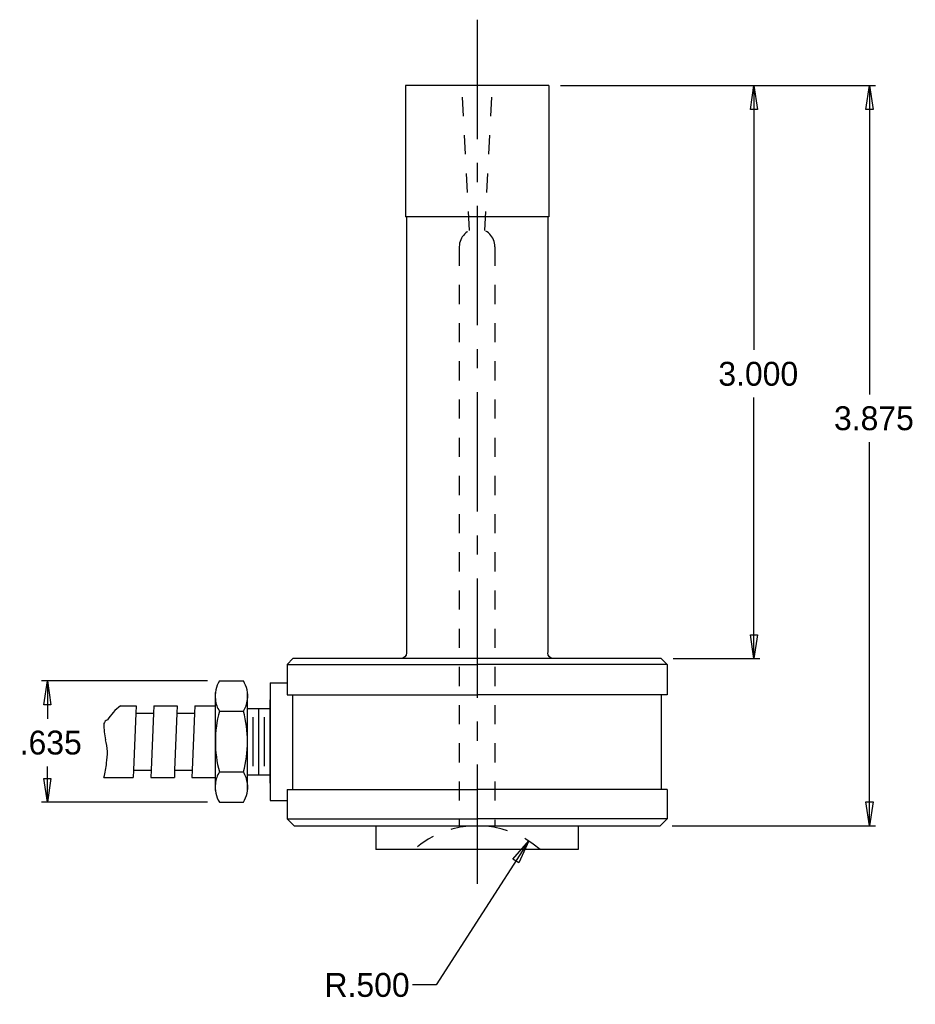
# Model space of a CAD drawing. Extents: x -12.4 to -7.7, y -7.19 to -2.03.
import ezdxf

# ---------------------------------------------------------------- set-up
doc = ezdxf.new("R2010")
doc.units = 0
doc.header["$MEASUREMENT"] = 0
doc.header["$PDMODE"] = 2
doc.linetypes.add('CENTER', pattern=[0.95, 0.625, -0.125, 0.075, -0.125])
doc.linetypes.add('DASHED', pattern=[0.2, 0.1, -0.1])
doc.layers.get('DEFPOINTS').update_dxf_attribs({"linetype": 'CONTINUOUS'})
doc.layers.add('CK_LEVEL_1', color=7, linetype='CONTINUOUS')
doc.dimstyles.new('DIMSTYLE1', dxfattribs={"dimtxt": 0.125, "dimasz": 0.125, "dimexe": 0.125, "dimexo": 0.0625, "dimgap": 0.09, "dimtad": 0, "dimtih": 1, "dimtoh": 1, "dimdec": 4, "dimzin": 0, "dimtxsty": 'STANDARD', "dimcen": 0.09, "dimazin": 3, "dimtfac": 1, "dimtdec": 4, "dimtofl": 0, "dimtmove": 0, "dimatfit": 3, "dimtolj": 1, "dimtzin": 0})

# ---------------------------------------------------------------- blocks, each defined once
blk = doc.blocks.new('*D0')
at = {"layer": 'CK_LEVEL_1', "color": 4, "linetype": 'CONTINUOUS'}
for p, q in [((-9.7297, -6.3317), (-10.2142, -7.0857)), ((-10.2142, -7.0857), (-10.3392, -7.0857))]:
    blk.add_line(p, q, dxfattribs=at)
at = {"layer": 'CK_LEVEL_1', "color": 4, "linetype": 'CONTINUOUS', "invisible_edges": 4}
blk.add_3dface([(-9.7297, -6.3317), (-9.7815, -6.447), (-9.813, -6.4267)], dxfattribs=at)
at = {"layer": 'DEFPOINTS', "color": 0, "linetype": 'CONTINUOUS'}
for p in [(-9.7297, -6.3317), (-10, -6.7523)]:
    blk.add_point(p, dxfattribs=at)
at = {"layer": 'CK_LEVEL_1', "color": 4, "linetype": 'CONTINUOUS'}
blk.add_text('R.500', height=0.125, dxfattribs=at).set_placement((-10.7994, -7.1482))
blk = doc.blocks.new('*D1')
at = {"layer": 'CK_LEVEL_1', "color": 4, "linetype": 'CONTINUOUS'}
for p, q in [((-9.5625, -2.3773), (-8.5187, -2.3773)), ((-8.55, -2.3773), (-8.55, -3.7609)), ((-8.55, -5.3773), (-8.55, -4.0109)), ((-8.9725, -5.3773), (-8.5187, -5.3773))]:
    blk.add_line(p, q, dxfattribs=at)
at = {"layer": 'CK_LEVEL_1', "color": 4, "linetype": 'CONTINUOUS', "invisible_edges": 4}
for points in [[(-8.55, -2.3773), (-8.5312, -2.5023), (-8.5687, -2.5023)], [(-8.55, -5.3773), (-8.5687, -5.2523), (-8.5312, -5.2523)]]:
    blk.add_3dface(points, dxfattribs=at)
at = {"layer": 'DEFPOINTS', "color": 0, "linetype": 'CONTINUOUS'}
for p in [(-9.625, -2.3773), (-9.035, -5.3773), (-8.55, -5.3773)]:
    blk.add_point(p, dxfattribs=at)
at = {"layer": 'CK_LEVEL_1', "color": 4, "linetype": 'CONTINUOUS'}
blk.add_text('3.000', height=0.125, dxfattribs=at).set_placement((-8.7363, -3.9484))
blk = doc.blocks.new('*D2')
at = {"layer": 'CK_LEVEL_1', "color": 4, "linetype": 'CONTINUOUS'}
for p, q in [((-9.5625, -2.3773), (-7.9129, -2.3773)), ((-7.9442, -2.3773), (-7.9442, -3.9937)), ((-7.9442, -6.2523), (-7.9442, -4.2437)), ((-8.9785, -6.2523), (-7.9129, -6.2523))]:
    blk.add_line(p, q, dxfattribs=at)
at = {"layer": 'CK_LEVEL_1', "color": 4, "linetype": 'CONTINUOUS', "invisible_edges": 4}
for points in [[(-7.9442, -2.3773), (-7.9254, -2.5023), (-7.9629, -2.5023)], [(-7.9442, -6.2523), (-7.9629, -6.1273), (-7.9254, -6.1273)]]:
    blk.add_3dface(points, dxfattribs=at)
at = {"layer": 'DEFPOINTS', "color": 0, "linetype": 'CONTINUOUS'}
for p in [(-9.625, -2.3773), (-9.041, -6.2523), (-7.9442, -6.2523)]:
    blk.add_point(p, dxfattribs=at)
at = {"layer": 'CK_LEVEL_1', "color": 4, "linetype": 'CONTINUOUS'}
blk.add_text('3.875', height=0.125, dxfattribs=at).set_placement((-8.1305, -4.1812))
blk = doc.blocks.new('*D3')
at = {"layer": 'CK_LEVEL_1', "color": 4, "linetype": 'CONTINUOUS'}
for p, q in [((-11.4121, -5.4943), (-12.2825, -5.4943)), ((-12.2513, -5.4943), (-12.2513, -5.6918)), ((-12.2513, -6.1293), (-12.2513, -5.9418)), ((-11.4121, -6.1293), (-12.2825, -6.1293))]:
    blk.add_line(p, q, dxfattribs=at)
at = {"layer": 'CK_LEVEL_1', "color": 4, "linetype": 'CONTINUOUS', "invisible_edges": 4}
for points in [[(-12.2513, -5.4943), (-12.2325, -5.6193), (-12.27, -5.6193)], [(-12.2513, -6.1293), (-12.27, -6.0043), (-12.2325, -6.0043)]]:
    blk.add_3dface(points, dxfattribs=at)
at = {"layer": 'DEFPOINTS', "color": 0, "linetype": 'CONTINUOUS'}
for p in [(-12.2513, -5.4943), (-11.3496, -5.4943), (-11.3496, -6.1293)]:
    blk.add_point(p, dxfattribs=at)
at = {"layer": 'CK_LEVEL_1', "color": 4, "linetype": 'CONTINUOUS'}
blk.add_text('.635', height=0.125, dxfattribs=at).set_placement((-12.3962, -5.8793))

msp = doc.modelspace()

# ---------------------------------------------------------------- linework, layer by layer
at = {"layer": 'CK_LEVEL_1', "color": 2, "linetype": 'CENTER'}
msp.add_line((-10, -2.032), (-10, -6.665), dxfattribs=at)
at = {"layer": 'CK_LEVEL_1', "color": 1, "linetype": 'CONTINUOUS'}
for p, q in [((-10.375, -2.3773), (-10.375, -3.0643)), ((-9.625, -2.3773), (-10.375, -2.3773)), ((-9.625, -2.3773), (-9.625, -3.0643)), ((-9.625, -3.0643), (-10.375, -3.0643)), ((-10.37, -3.0643), (-10.37, -5.3473)), ((-9.63, -3.0643), (-9.63, -5.3453)), ((-10.995, -5.4073), (-10.965, -5.3773)), ((-10.995, -5.4073), (-10, -5.4073)), ((-10.995, -5.4073), (-10.995, -5.5673)), ((-9.035, -5.3773), (-10.965, -5.3773)), ((-9.005, -5.4073), (-10, -5.4073)), ((-9.005, -5.4073), (-9.035, -5.3773)), ((-9.005, -5.4073), (-9.035, -5.3773)), ((-9.005, -5.4073), (-9.005, -5.5673)), ((-11.3496, -5.49432), (-11.22429, -5.49432)), ((-11.0835, -5.50375), (-10.995, -5.50375)), ((-11.0835, -5.50375), (-11.0835, -6.11975)), ((-11.37123, -5.63537), (-11.37123, -5.55501)), ((-11.20265, -5.61514), (-11.20265, -5.55501)), ((-10.995, -5.5673), (-10, -5.5673)), ((-10.965, -6.0623), (-10.965, -5.5673)), ((-9.005, -5.5673), (-10, -5.5673)), ((-9.035, -5.5673), (-9.035, -6.0623)), ((-11.20265, -6.0085), (-11.20265, -5.61514)), ((-11.0835, -6.03025), (-11.0835, -5.59337)), ((-11.86878, -5.62446), (-11.78539, -5.62446)), ((-11.78704, -5.66265), (-11.79942, -5.961)), ((-11.78539, -5.62446), (-11.78704, -5.66265)), ((-11.78674, -5.66265), (-11.69484, -5.66265)), ((-11.69514, -5.66265), (-11.70752, -5.961)), ((-11.6935, -5.62446), (-11.69514, -5.66265)), ((-11.6935, -5.62446), (-11.57058, -5.62446)), ((-11.57222, -5.66265), (-11.5846, -5.961)), ((-11.57058, -5.62446), (-11.57222, -5.66265)), ((-11.57192, -5.66265), (-11.48003, -5.66265)), ((-11.48033, -5.66265), (-11.49271, -5.961)), ((-11.47869, -5.62446), (-11.48033, -5.66265)), ((-11.47869, -5.62446), (-11.37128, -5.62446)), ((-11.37128, -5.99919), (-11.37128, -5.62446)), ((-11.3496, -5.65279), (-11.22429, -5.65279)), ((-11.20265, -5.63805), (-11.0835, -5.63805)), ((-11.14308, -5.98557), (-11.14308, -5.63805)), ((-11.17286, -5.94039), (-11.17286, -5.6831)), ((-11.11329, -5.94039), (-11.11329, -5.6831)), ((-11.79942, -5.961), (-11.80091, -5.99919)), ((-11.79957, -5.961), (-11.70782, -5.961)), ((-11.70752, -5.961), (-11.70917, -5.99919)), ((-11.5846, -5.961), (-11.58609, -5.99919)), ((-11.58475, -5.961), (-11.49301, -5.961)), ((-11.49271, -5.961), (-11.49435, -5.99919)), ((-11.3496, -5.97071), (-11.22429, -5.97071)), ((-11.95471, -5.99919), (-11.80091, -5.99919)), ((-11.70917, -5.99919), (-11.58609, -5.99919)), ((-11.49435, -5.99919), (-11.37128, -5.99919)), ((-11.37123, -6.06849), (-11.37123, -5.98827)), ((-11.20265, -5.98557), (-11.0835, -5.98557)), ((-11.20265, -6.06849), (-11.20265, -6.0085)), ((-10.995, -6.0623), (-10, -6.0623)), ((-10.995, -6.0623), (-10.995, -6.2163)), ((-9.005, -6.0623), (-10, -6.0623)), ((-9.005, -6.0623), (-9.005, -6.2163)), ((-11.3496, -6.12932), (-11.22429, -6.12932)), ((-11.0835, -6.11975), (-10.995, -6.11975)), ((-10.995, -6.2163), (-10, -6.2163)), ((-10.995, -6.2163), (-10.959, -6.2523)), ((-9.005, -6.2163), (-10, -6.2163)), ((-9.005, -6.2163), (-9.041, -6.2523)), ((-10.959, -6.2523), (-9.041, -6.2523)), ((-10.53, -6.2523), (-10.53, -6.3773)), ((-9.47, -6.2523), (-9.47, -6.3773)), ((-9.47, -6.3773), (-10.53, -6.3773))]:
    msp.add_line(p, q, dxfattribs=at)
at = {"layer": 'CK_LEVEL_1', "color": 2, "linetype": 'DASHED'}
for p, q in [((-10.04, -3.1363), (-10.0799, -2.3773)), ((-9.96, -3.1363), (-9.9201, -2.3773)), ((-10.0934, -3.2207), (-10.0934, -6.2523)), ((-9.9064, -3.2207), (-9.9064, -6.2523))]:
    msp.add_line(p, q, dxfattribs=at)
for centre, radius, start, end in [((-9.99995, -3.2207), 0.0935, 360, 540), ((-10, -6.7523), 0.5, 48.59038, 131.40962)]:
    msp.add_arc(centre, radius, start, end, dxfattribs=at)
at = {"layer": 'CK_LEVEL_1', "color": 1, "linetype": 'CONTINUOUS', "extrusion": (0, 0, -1)}
for centre, start, end in [((10.40002, -5.34729), 180.00001, 270.00001), ((9.60002, -5.34729), 270.00001, 360.00001)]:
    msp.add_arc(centre, 0.03, start, end, dxfattribs=at)
at = {"layer": 'CK_LEVEL_1', "color": 1, "linetype": 'CONTINUOUS'}
for centre, radius, start, end in [((-11.22316, -5.57355), 0.14929, 147.91174, 187.15712), ((-11.35082, -5.57355), 0.14928, 352.84221, 392.08826), ((-11.22316, -5.57355), 0.14929, 187.15712, 212.08369), ((-11.35082, -5.57355), 0.14928, 327.91631, 352.84221), ((-11.67033, -5.87518), 0.31982, 128.35596, 146.38479), ((-10.77699, -5.81175), 0.59429, 164.49126, 195.50874), ((-11.79699, -5.81175), 0.59429, 344.49126, 375.50874), ((-11.63232, -5.73098), 0.3226, 177.64659, 192.72652), ((-11.93081, -5.72154), 0.02414, 104.05342, 170.9335), ((-12.1102, -5.86153), 0.17369, 359.46854, 380.02389), ((-12.41711, -5.86008), 0.48062, 352.39831, 359.63543), ((-12.70304, -5.82191), 0.76908, 346.6786, 352.3972), ((-11.22316, -6.04996), 0.14929, 147.91174, 172.84288), ((-11.35082, -6.04996), 0.14928, 7.15779, 32.08826), ((-11.22316, -6.04996), 0.14929, 172.84288, 212.08369), ((-11.35082, -6.04996), 0.14928, 327.91631, 367.15779)]:
    msp.add_arc(centre, radius, start, end, dxfattribs=at)

# ---------------------------------------------------------------- dimensions: what is measured, and where the dimension line sits
at = {"layer": 'CK_LEVEL_1', "color": 4, "linetype": 'CONTINUOUS'}
for base, p1, p2, picture, middle in [((-8.54997, -5.3773), (-9.035, -5.3773), (-9.625, -2.3773), '*D1', (-8.7363, -3.94838)), ((-7.94419, -6.2523), (-9.041, -6.2523), (-9.625, -2.3773), '*D2', (-8.13051, -4.18122)), ((-12.25129, -5.49432), (-11.3496, -5.49432), (-11.3496, -6.12932), '*D3', (-12.39621, -5.8793))]:
    dim = msp.add_linear_dim(base=base, p1=p1, p2=p2, angle=90, dimstyle='DIMSTYLE1', dxfattribs=at)
    dim.commit()
    dim.dimension.update_dxf_attribs({"geometry": picture, "text_midpoint": middle})
dim = msp.add_radius_dim(center=(-10, -6.7523), mpoint=(-9.72969, -6.33167), dimstyle='DIMSTYLE1', dxfattribs=at)
dim.commit()
dim.dimension.update_dxf_attribs({"geometry": '*D0', "text_midpoint": (-10.79939, -7.14817)})

doc.saveas('drawing.dxf')
